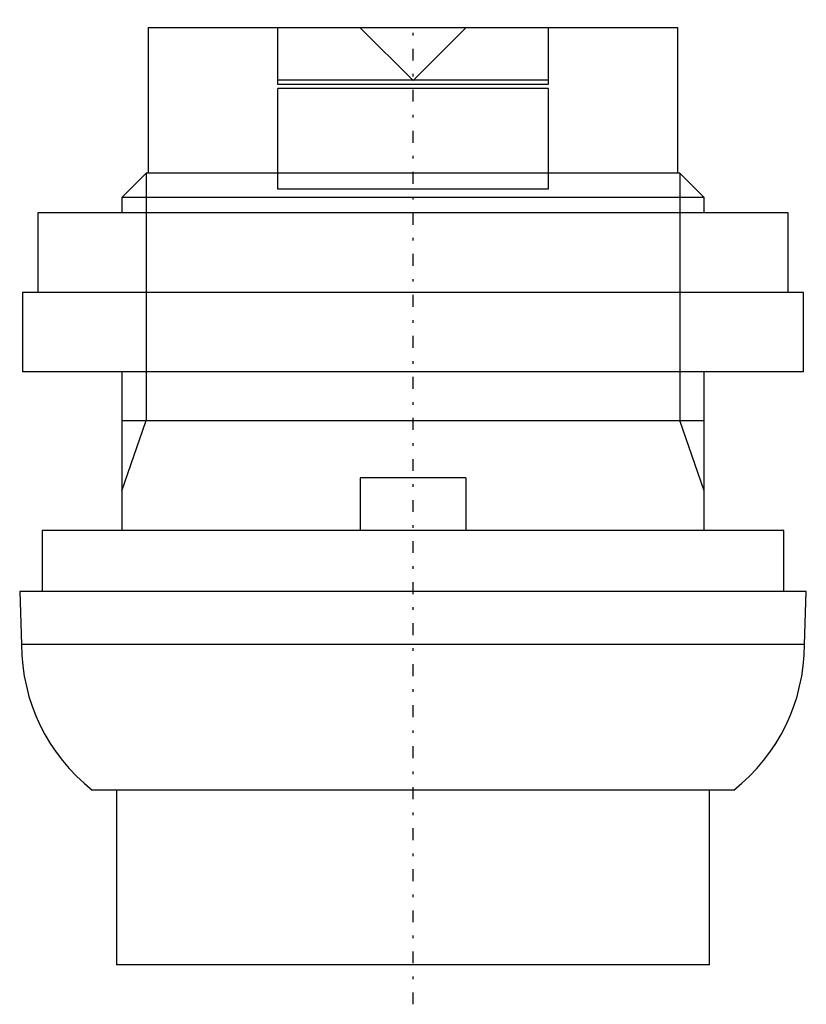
# Model space of a CAD drawing. Extents: x -14.8 to 14.8, y -36.9 to 0.3.
import ezdxf

# ---------------------------------------------------------------- set-up
doc = ezdxf.new("R2010")
doc.units = 0
doc.linetypes.add('CENTER', pattern=[1.5, 0.45, -0.5, 0.05, -0.5])
doc.linetypes.add('DASHED', pattern=[2, 1, -1])
for name, color, linetype in [('AM_0', 7, 'CONTINUOUS'), ('AM_10', 7, 'CONTINUOUS'), ('AM_3', 7, 'DASHED'), ('AM_7', 7, 'CENTER')]:
    doc.layers.add(name, color=color, linetype=linetype)

msp = doc.modelspace()

# ---------------------------------------------------------------- linework, layer by layer
at = {"layer": 'AM_0', "color": 7, "linetype": 'CONTINUOUS'}
for p, q in [((-10, 0), (-10, -5.5)), ((10, 0), (-10, 0)), ((-5.1, -2.15), (-5.1, 0)), ((5.1, 0), (5.1, -2.15)), ((10, -5.5), (10, 0)), ((0, -2), (-2, 0)), ((2, 0), (0, -2)), ((-0.012, -1.988), (-5.1, -1.988)), ((5.1, -2.15), (-5.1, -2.15)), ((5.1, -1.988), (0.012, -1.988)), ((5.1, -2.3), (-5.1, -2.3)), ((-5.1, -6.1), (-5.1, -2.3)), ((5.1, -2.3), (5.1, -6.1)), ((-10.08, -5.5), (-11, -6.42)), ((10.08, -5.5), (-10.08, -5.5)), ((11, -6.42), (10.08, -5.5)), ((5.1, -6.1), (-5.1, -6.1)), ((-11, -6.42), (-11, -7)), ((11, -6.42), (-11, -6.42)), ((11, -7), (11, -6.42)), ((-14.162, -7), (-14.162, -10)), ((14.162, -7), (-14.162, -7)), ((14.162, -10), (14.162, -7)), ((-14.75, -10), (-14.75, -13)), ((14.75, -10), (-14.75, -10)), ((14.75, -13), (14.75, -10)), ((14.75, -13), (-14.75, -13)), ((-11, -13), (-11, -19)), ((11, -19), (11, -13)), ((2, -17), (-2, -17)), ((-2, -17), (-2, -19)), ((2, -17), (2, -19)), ((-14, -19), (-14, -21.3)), ((14, -19), (-14, -19)), ((14, -21.3), (14, -19)), ((-14.85, -21.3), (-14.78, -23.305)), ((14.85, -21.3), (-14.85, -21.3)), ((14.78, -23.305), (14.85, -21.3)), ((14.78, -23.305), (-14.78, -23.305)), ((12.11, -28.8), (-12.11, -28.8)), ((-11.2, -28.8), (-11.2, -35.4)), ((11.2, -35.4), (11.2, -28.8)), ((11.2, -35.4), (-11.2, -35.4))]:
    msp.add_line(p, q, dxfattribs=at)
for centre, start, end in [((-7.78, -23.3), 180.0375, 231.7868), ((7.78, -23.3), 308.2132, 359.9625)]:
    msp.add_arc(centre, 7, start, end, dxfattribs=at)
at = {"layer": 'AM_10', "color": 7, "linetype": 'CONTINUOUS'}
for p, q in [((-10.08, -5.5), (-10.08, -14.844)), ((10.08, -5.5), (10.08, -14.844)), ((-11, -17.5), (-10.08, -14.844)), ((-11, -14.844), (11, -14.844)), ((11, -17.5), (10.08, -14.844))]:
    msp.add_line(p, q, dxfattribs=at)
at = {"layer": 'AM_3', "color": 6, "linetype": 'DASHED'}
msp.add_line((-0.012, -1.988), (0.012, -1.988), dxfattribs=at)
at = {"layer": 'AM_7', "color": 4, "linetype": 'CENTER'}
msp.add_line((0, -36.895), (0, 0.302), dxfattribs=at)

doc.saveas('drawing.dxf')
